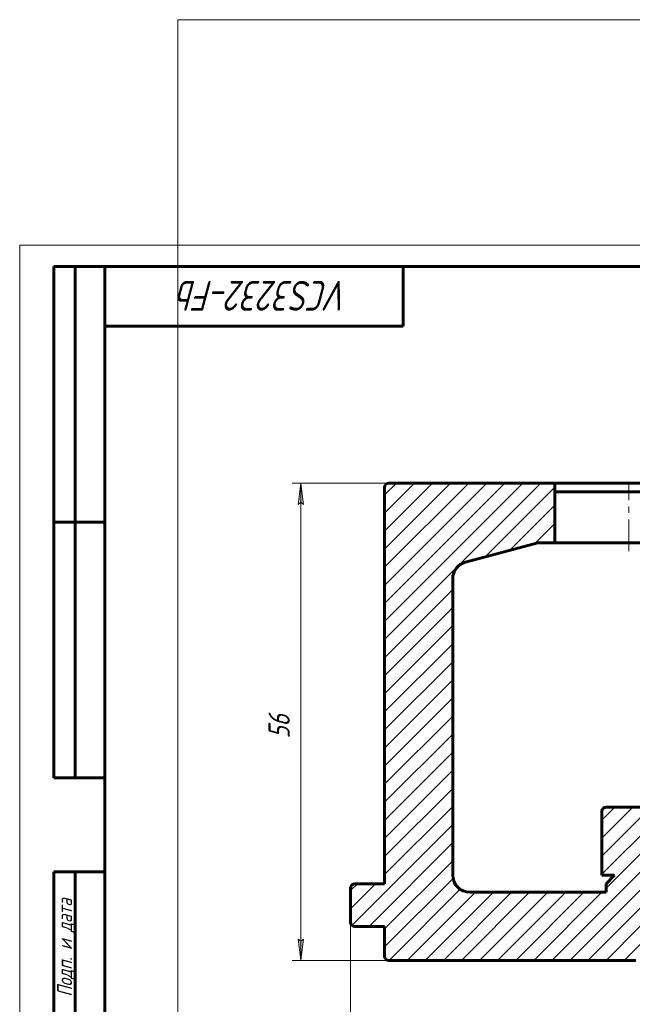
# Model space of a CAD drawing. Header units: millimetres. Extents: x 0 to 469, y 0 to 350.
# Tile 2 of 4: x 0 to 144, y 119 to 350. Entities that reach past the tile are written whole.
import ezdxf

# ---------------------------------------------------------------- set-up
doc = ezdxf.new("R2010")
doc.units = ezdxf.units.MM
for name, pattern in [('K5LT_AXLED', [12, 7.5, -1.5, 1.5, -1.5]), ('K5LT_BASIC', [0]), ('K5LT_THIN', [0]), ('K5LT_THIN_INCLUDED_TO_HATCHING', [0])]:
    doc.linetypes.add(name, pattern=pattern)
doc.layers.add('Системный слой', color=7, linetype='Continuous')
doc.layers.add('Системный слой (1)', color=7, linetype='Continuous', true_color=0x6c6c6c)
doc.styles.add('KDIMTEXTSTYLE', font='GOST_AU.SHX', dxfattribs={"width": 0.96, "oblique": 15, "height": 5})
doc.styles.add('KTEXTSTYLE', font='GOST_AU.SHX', dxfattribs={"width": 0.96, "height": 5})
doc.dimstyles.new('KDIMSTYLE (2.00)', dxfattribs={"dimtxt": 5, "dimasz": 1, "dimexe": 2, "dimexo": 0, "dimgap": 1, "dimtad": 1, "dimlfac": 0.5, "dimtxsty": 'KDIMTEXTSTYLE', "dimsah": 1, "dimcen": 0, "dimdle": 1, "dimadec": 0, "dimazin": 0, "dimtfac": 0.667, "dimtmove": 0, "dimatfit": 3, "dimfxl": 1, "dimtvp": 1, "dimtolj": 1, "dimtzin": 0, "dimarcsym": 0})

# ---------------------------------------------------------------- blocks, each defined once
blk = doc.blocks.new('U21')
at = {"layer": 'Системный слой (1)', "color": 7, "linetype": 'K5LT_THIN_INCLUDED_TO_HATCHING', "lineweight": 18, "true_color": 0xffffff}
for p, q in [((37.1, 349.92), (469.1, 349.92)), ((37.1, 27.92), (37.1, 349.92))]:
    blk.add_line(p, q, dxfattribs=at)
blk = doc.blocks.new('D0')
at = {"layer": 'Системный слой (1)'}
for points in [[(77.67, 103.78), (82.67, 104.44), (82.17, 103.78), (82.67, 103.13)], [(353.67, 103.78), (348.67, 104.44), (349.17, 103.78), (348.67, 103.13)]]:
    blk.add_hatch(color=7, dxfattribs=at).paths.add_polyline_path(points)
at = {"layer": 'Системный слой (1)', "color": 7, "linetype": 'K5LT_THIN', "lineweight": 18, "true_color": 0xffffff}
for p, q in [((77.67, 142.17), (77.67, 101.78)), ((353.67, 142.17), (353.67, 101.78)), ((77.67, 103.78), (82.67, 104.44)), ((82.67, 104.44), (82.17, 103.78)), ((349.17, 103.78), (348.67, 104.44)), ((348.67, 104.44), (353.67, 103.78)), ((82.67, 103.13), (77.67, 103.78)), ((82.17, 103.78), (82.67, 103.13)), ((353.67, 103.78), (348.67, 103.13)), ((348.67, 103.13), (349.17, 103.78))]:
    blk.add_line(p, q, dxfattribs=at)
blk.add_wipeout([(209, 104.78), (209, 112.17), (221.8, 112.17), (221.8, 104.78)]).dxf.layer = 'Системный слой (1)'
blk.add_line((77.67, 103.78), (353.67, 103.78), dxfattribs=at)
at = {"layer": 'Системный слой (1)', "color": 7, "char_height": 5, "attachment_point": 1, "style": 'KTEXTSTYLE'}
for s, insert in [('\\H5.0;\\W1.000;\\Q15;\\Q15;\\W0.965;∅', (209, 111.37)), ('\\H5.0;\\W1.000;\\Q15;\\Q15;\\W0.965;138', (212.31, 111.37))]:
    blk.add_mtext(s, dxfattribs=dict(at, insert=insert))
blk = doc.blocks.new('KDIMARROW_01')
at = {"layer": 'Системный слой'}
blk.add_hatch(color=0, dxfattribs=at).paths.add_polyline_path([(0, 0), (-5, 0.66), (-4.5, 0), (-5, -0.66)])
at = {"layer": 'Системный слой', "color": 0, "linetype": 'K5LT_THIN', "lineweight": 18}
for p, q in [((-4.5, 0), (-5, 0.66)), ((-5, 0.66), (0, 0)), ((0, 0), (-5, -0.66)), ((-5, -0.66), (-4.5, 0))]:
    blk.add_line(p, q, dxfattribs=at)
at = {"layer": 'Системный слой (1)', "color": 0, "linetype": 'K5LT_THIN', "lineweight": 18}
blk.add_line((215.67, 185.17), (213.67, 185.17), dxfattribs=at)
blk = doc.blocks.new('D2')
at = {"layer": 'Системный слой (1)'}
for points in [[(66.66, 236.17), (66, 241.17), (65.34, 236.17), (66, 236.67)], [(66, 129.17), (66.66, 134.17), (66, 133.67), (65.34, 134.17)]]:
    blk.add_hatch(color=7, dxfattribs=at).paths.add_polyline_path(points)
at = {"layer": 'Системный слой (1)', "color": 7, "linetype": 'K5LT_THIN', "lineweight": 18, "true_color": 0xffffff}
for p, q in [((125.67, 241.17), (64, 241.17)), ((65.34, 236.17), (66, 241.17)), ((66, 241.17), (66.66, 236.17)), ((66, 236.67), (65.34, 236.17)), ((66.66, 236.17), (66, 236.67)), ((66, 129.17), (65.34, 134.17)), ((65.34, 134.17), (66, 133.67)), ((66, 133.67), (66.66, 134.17)), ((66.66, 134.17), (66, 129.17)), ((133.91, 129.17), (64, 129.17))]:
    blk.add_line(p, q, dxfattribs=at)
blk.add_wipeout([(65, 181.22), (57.62, 181.22), (57.62, 188.81), (65, 188.81)]).dxf.layer = 'Системный слой (1)'
blk.add_line((66, 241.17), (66, 129.17), dxfattribs=at)
at = {"layer": 'Системный слой (1)', "color": 7, "insert": (58.41, 181.22), "char_height": 5, "attachment_point": 1, "rotation": 90, "style": 'KTEXTSTYLE'}
blk.add_mtext('\\H5.0;\\W1.000;\\Q15;\\Q15;\\W0.965;56', dxfattribs=at)
blk = doc.blocks.new('U22')
at = {"color": 7, "linetype": 'K5LT_THIN', "lineweight": 18, "true_color": 0xffffff}
for p, q in [((0, 0), (0, 297)), ((0, 297), (420, 297))]:
    blk.add_line(p, q, dxfattribs=at)
at = {"color": 143, "linetype": 'K5LT_BASIC', "lineweight": 60, "true_color": 0x33acca}
for p, q in [((8, 172), (8, 292)), ((20, 292), (8, 292)), ((13, 172), (13, 292)), ((20, 5), (20, 292)), ((20, 292), (415, 292)), ((90, 292), (90, 278)), ((90, 278), (20, 278)), ((20, 232), (8, 232)), ((20, 172), (8, 172)), ((8, 5), (8, 150)), ((20, 150), (8, 150)), ((13, 5), (13, 150))]:
    blk.add_line(p, q, dxfattribs=at)
at = {"color": 7, "attachment_point": 1, "style": 'KTEXTSTYLE'}
for s, insert, char_height, rotation in [('\\H5.0;\\W1.000;\\Q15;\\Q15;\\W0.965;\\H7.00;VCS3232-Fb', (77.39, 281.64), 7, 180), ('\\H5.0;\\W1.000;\\Q15;\\Q15;\\W0.965;\\H3.50;Подп. и дата', (8.82, 120.66), 3.5, 90)]:
    blk.add_mtext(s, dxfattribs=dict(at, insert=insert, char_height=char_height, rotation=rotation))

msp = doc.modelspace()

# ---------------------------------------------------------------- hatches: boundary and pattern name
at = {"layer": 'Системный слой (1)'}
h = msp.add_hatch(dxfattribs=at)
h.set_pattern_fill('', angle=45, style=0, pattern_type=0)
h.set_pattern_definition([(45, (0, 0), (-2.12132, 2.12132), [])])
h.paths.add_polyline_path([(256.666, 165.169), (260.394, 166.244), (263.281, 169.878), (263.405, 174.065), (261.113, 177.575), (257.094, 179.156), (252.961, 178.108), (250.199, 174.847), (249.85, 170.578), (252.003, 166.948), (256.226, 165.183)])
h.paths.add_polyline_path([(181.666, 165.169), (180.555, 168.954), (177.113, 171.728), (172.77, 171.907), (169.152, 169.481), (167.669, 165.375), (167.666, 165.169), (137.666, 165.169), (136.959, 164.876), (136.666, 164.169), (136.666, 149.169), (139.666, 149.169), (137.666, 147.169), (137.666, 145.169), (105.666, 145.169), (102.838, 146.34), (101.666, 149.169), (101.666, 218.741), (102.838, 221.569), (104.631, 222.604), (121.666, 227.169), (125.666, 227.169), (125.666, 241.169), (86.666, 241.169), (85.959, 240.876), (85.666, 240.169), (85.666, 147.169), (78.666, 147.169), (77.959, 146.876), (77.666, 146.169), (77.666, 138.169), (77.959, 137.462), (78.666, 137.169), (85.666, 137.169), (85.666, 130.169), (85.959, 129.462), (86.666, 129.169), (144.666, 129.169), (145.373, 129.462), (145.666, 130.169), (145.666, 149.169), (147.666, 149.169), (147.666, 150.169), (147.959, 150.876), (148.666, 151.169), (282.666, 151.169), (283.373, 150.876), (283.666, 150.169), (283.666, 149.169), (285.666, 149.169), (285.666, 130.169), (285.959, 129.462), (286.666, 129.169), (344.666, 129.169), (345.373, 129.462), (345.666, 130.169), (345.666, 137.169), (352.666, 137.169), (353.373, 137.462), (353.666, 138.169), (353.666, 146.169), (353.373, 146.876), (352.666, 147.169), (345.666, 147.169), (345.666, 240.169), (345.373, 240.876), (344.666, 241.169), (305.666, 241.169), (305.666, 227.169), (309.666, 227.169), (326.702, 222.604), (329.13, 220.741), (329.666, 218.741), (329.666, 149.169), (328.495, 146.34), (325.666, 145.169), (293.666, 145.169), (293.666, 147.169), (291.666, 149.169), (294.666, 149.169), (294.666, 164.169), (294.373, 164.876), (293.666, 165.169), (248.666, 165.169), (248.666, 172.169), (248.373, 172.876), (247.666, 173.169), (232.666, 173.169), (232.666, 223.169), (248.666, 223.169), (248.666, 227.169), (250.922, 227.169), (253.438, 224.958), (257.755, 224.254), (261.524, 226.128), (262.411, 227.169), (265.666, 227.169), (265.666, 239.169), (232.666, 239.169), (232.666, 237.169), (198.666, 237.169), (198.666, 239.169), (165.666, 239.169), (165.666, 227.169), (168.342, 227.169), (167.782, 222.9), (169.813, 219.125), (173.59, 217.252), (177.761, 217.89), (180.815, 220.823), (181.572, 225.312), (180.991, 227.169), (182.666, 227.169), (182.666, 223.169), (198.666, 223.169), (198.666, 173.169), (183.666, 173.169), (182.959, 172.876), (182.666, 172.169), (182.666, 165.169)])
h.paths.add_polyline_path([(168.022, 181.621), (168.016, 177.233), (170.599, 173.722), (174.612, 172.419), (178.651, 173.663), (181.288, 177.15), (181.36, 181.467), (178.992, 184.923), (174.946, 186.413), (170.792, 185.249), (168.153, 181.983)])
h.paths.add_polyline_path([(263.311, 189.121), (260.696, 192.643), (256.613, 193.919), (252.543, 192.575), (250.049, 189.203), (249.932, 185.01), (252.426, 181.35), (256.527, 179.92), (260.686, 181.188), (263.246, 184.53)])
h.paths.add_polyline_path([(168.022, 196.621), (168.016, 192.233), (170.599, 188.722), (174.612, 187.419), (178.651, 188.663), (181.288, 192.15), (181.36, 196.467), (178.992, 199.923), (174.946, 201.413), (170.792, 200.249), (168.153, 196.983)])
h.paths.add_polyline_path([(263.311, 204.121), (260.696, 207.643), (256.613, 208.919), (252.543, 207.575), (250.049, 204.203), (249.932, 200.01), (252.426, 196.35), (256.527, 194.92), (260.686, 196.188), (263.246, 199.53)])
h.paths.add_polyline_path([(168.022, 211.621), (168.016, 207.233), (170.599, 203.722), (174.612, 202.419), (178.651, 203.663), (181.288, 207.15), (181.36, 211.467), (178.992, 214.923), (174.946, 216.413), (170.792, 215.249), (168.153, 211.983)])
h.paths.add_polyline_path([(263.311, 219.121), (260.696, 222.643), (256.613, 223.919), (252.543, 222.575), (250.049, 219.203), (249.932, 215.01), (252.426, 211.35), (256.527, 209.92), (260.686, 211.188), (263.246, 214.53)])

# ---------------------------------------------------------------- linework, layer by layer
at = {"layer": 'Системный слой (1)', "color": 143, "linetype": 'K5LT_BASIC', "lineweight": 60, "true_color": 0x33acca}
for p, q in [((86.666, 241.169), (125.666, 241.169)), ((125.666, 227.169), (125.666, 241.169)), ((305.666, 241.169), (125.666, 241.169)), ((85.666, 147.169), (85.666, 240.169)), ((151.509, 239.169), (125.982, 239.169)), ((121.666, 227.169), (104.631, 222.604)), ((121.666, 227.169), (125.666, 227.169)), ((125.982, 227.169), (125.666, 227.169)), ((151.509, 227.169), (125.982, 227.169)), ((101.666, 149.169), (101.666, 218.741)), ((136.666, 149.169), (136.666, 164.169)), ((137.666, 165.169), (167.666, 165.169)), ((139.666, 149.169), (136.666, 149.169)), ((139.666, 149.169), (137.666, 147.169)), ((77.666, 138.169), (77.666, 146.169)), ((78.666, 147.169), (85.666, 147.169)), ((137.666, 145.169), (137.666, 147.169)), ((105.666, 145.169), (137.666, 145.169)), ((85.666, 137.169), (78.666, 137.169)), ((85.666, 130.169), (85.666, 137.169)), ((144.666, 129.169), (86.666, 129.169))]:
    msp.add_line(p, q, dxfattribs=at)
at = {"layer": 'Системный слой (1)', "color": 30, "linetype": 'K5LT_AXLED', "lineweight": 18, "true_color": 0xff8000}
msp.add_line((142.98, 225.169), (142.98, 241.169), dxfattribs=at)
at = {"layer": 'Системный слой (1)', "color": 143, "linetype": 'K5LT_BASIC', "lineweight": 60, "true_color": 0x33acca}
for centre, radius, start, end in [((86.666, 240.169), 1, 90, 180), ((105.666, 218.741), 4, 105, 180), ((137.666, 164.169), 1, 90, 180), ((105.666, 149.169), 4, 180, 270), ((78.666, 146.169), 1, 90, 180), ((78.666, 138.169), 1, 180, 270), ((86.666, 130.169), 1, 180, 270)]:
    msp.add_arc(centre, radius, start, end, dxfattribs=at)

# ---------------------------------------------------------------- block references
at = {"layer": 'Системный слой (1)'}
msp.add_blockref('U21', (0, 0), dxfattribs=at)

# ---------------------------------------------------------------- next in the draw order: dimensions: what is measured, and where the dimension line sits
at = {"layer": 'Системный слой (1)', "color": 7}
dim = msp.add_linear_dim(base=(77.666, 103.785), p1=(353.666, 142.169), p2=(77.666, 142.169), dimstyle='KDIMSTYLE (2.00)', override={"dimexo": 0, "dimpost": '\\H5.0;\\W0.965;\\Q15;∅<>', "dimblk1": 'KDIMARROW_01', "dimblk2": 'KDIMARROW_01', "dimse1": 0, "dimse2": 0, "dimclrt": 7, "dimtol": 1, "dimtp": 0, "dimtm": 0, "dimtdec": 5, "dimtolj": 1}, dxfattribs=at)
dim.commit()
dim.dimension.update_dxf_attribs({"geometry": 'D0', "text_midpoint": (215.666, 103.785), "dimtype": 160})

# ---------------------------------------------------------------- next in the draw order: dimensions: what is measured, and where the dimension line sits
dim = msp.add_linear_dim(base=(65.997, 241.169), p1=(133.914, 129.169), p2=(125.666, 241.169), angle=90, dimstyle='KDIMSTYLE (2.00)', override={"dimexo": 0, "dimpost": '\\H5.0;\\W0.965;\\Q15;<>', "dimblk1": 'KDIMARROW_01', "dimblk2": 'KDIMARROW_01', "dimse1": 0, "dimse2": 0, "dimclrt": 7, "dimtol": 1, "dimtp": 0, "dimtm": 0, "dimtdec": 5, "dimtolj": 1}, dxfattribs=at)
dim.commit()
dim.dimension.update_dxf_attribs({"geometry": 'D2', "text_midpoint": (65.997, 185.169), "dimtype": 160})

# ---------------------------------------------------------------- next in the draw order: block references
msp.add_blockref('U22', (0, 0))

doc.saveas('drawing.dxf')
